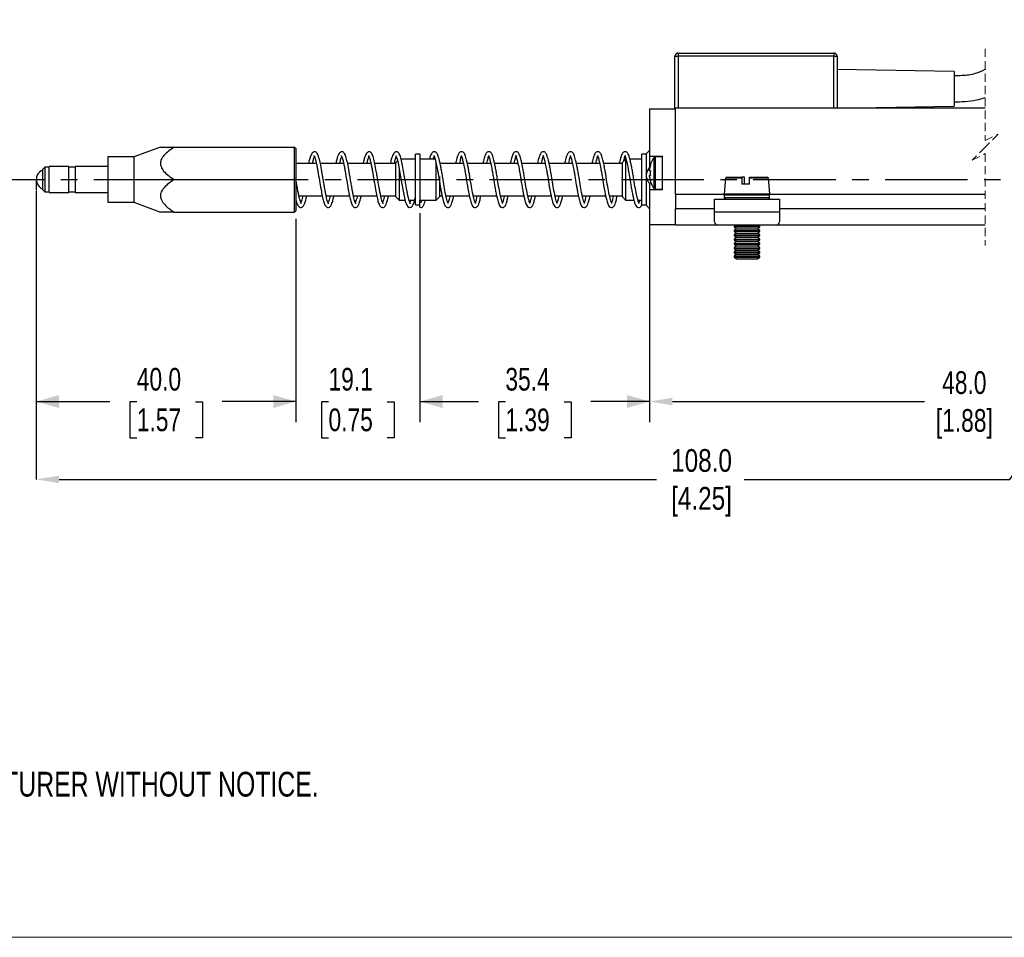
# Model space of a CAD drawing. Header units: millimetres. Extents: x 0 to 432, y 0 to 279.
# Tile 2 of 7: x 105 to 256, y 0 to 141. Entities that reach past the tile are written whole.
import ezdxf

# ---------------------------------------------------------------- set-up
doc = ezdxf.new("R2010")
doc.units = ezdxf.units.MM
doc.linetypes.add('CENTERX2', pattern=[20.32, 12.7, -2.54, 2.54, -2.54])
doc.linetypes.add('HIDDEN', pattern=[1.905, 1.27, -0.635])
doc.layers.add('CENTER', color=40, linetype='CENTERX2')
doc.layers.add('DIMENSIONS', color=140, linetype='Continuous', lineweight=25)
doc.layers.add('TEXT', color=140, linetype='Continuous', lineweight=25)
doc.styles.add('SLDTEXTSTYLE0', font='TXT', dxfattribs={"width": 0.75})
doc.dimstyles.new('SLDDIMSTYLE0', dxfattribs={"dimtxt": 3.5, "dimasz": 3.5, "dimexe": 0, "dimexo": 0.0625, "dimgap": 0.875, "dimtad": 0, "dimtih": 1, "dimtoh": 1, "dimdec": 1, "dimrnd": 1e-09, "dimzin": 4, "dimdsep": 46, "dimtxsty": 'SLDTEXTSTYLE0', "dimsah": 1, "dimcen": 0.09, "dimadec": 0, "dimazin": 1, "dimtfac": 1, "dimtdec": 1, "dimtofl": 0, "dimtmove": 0, "dimatfit": 3, "dimfxl": 0, "dimfrac": 2, "dimtolj": 1, "dimtzin": 12, "dimarcsym": 0})
doc.dimstyles.new('SLDDIMSTYLE1', dxfattribs={"dimtxt": 3.5, "dimasz": 3.5, "dimexe": 0, "dimexo": 0.0625, "dimgap": 0.875, "dimtad": 0, "dimtih": 1, "dimtoh": 1, "dimdec": 1, "dimrnd": 1e-09, "dimzin": 12, "dimdsep": 46, "dimtxsty": 'SLDTEXTSTYLE0', "dimsah": 1, "dimcen": 0.09, "dimadec": 0, "dimazin": 3, "dimtfac": 1, "dimtdec": 1, "dimtofl": 0, "dimtmove": 0, "dimatfit": 3, "dimfxl": 0, "dimfrac": 2, "dimtolj": 1, "dimtzin": 12, "dimarcsym": 0})
doc.dimstyles.new('SLDDIMSTYLE2', dxfattribs={"dimtxt": 3.5, "dimasz": 3.5, "dimexe": 0, "dimexo": 0.0625, "dimgap": 0.875, "dimtad": 0, "dimtih": 1, "dimtoh": 1, "dimdec": 1, "dimrnd": 1e-09, "dimzin": 12, "dimdsep": 46, "dimtxsty": 'SLDTEXTSTYLE0', "dimsah": 1, "dimcen": 0.09, "dimadec": 0, "dimazin": 3, "dimtfac": 1, "dimtdec": 1, "dimtmove": 0, "dimatfit": 0, "dimfxl": 0, "dimfrac": 2, "dimtolj": 1, "dimtzin": 12, "dimarcsym": 0})

# ---------------------------------------------------------------- blocks, each defined once
blk = doc.blocks.new('SW_NOTE_0_2')
at = {"layer": 'TEXT', "color": 0, "char_height": 3.81, "attachment_point": 1, "style": 'SLDTEXTSTYLE0'}
for s, insert in [('NOTES:', (0, 4.91)), ('1. DIMENSIONS CAN BE CHANGED BY MANUFACTURER WITHOUT NOTICE.', (2.86, -4.94)), ('2. DIMENSIONS DO NOT IMPLY TOLERANCE.', (2.86, -14.79))]:
    blk.add_mtext(s, dxfattribs=dict(at, insert=insert))
blk = doc.blocks.new('SW_BROKEN_VIEW_0')
at = {"color": 0}
for p, q in [((-29.36, 0), (-29.36, -17.17)), ((-27.41, 0), (-27.41, -17.17)), ((0, 0), (0, -17.17)), ((1.97, 0), (1.97, -17.17)), ((3.99, -17.17), (3.99, -7.07)), ((-90.51, -91.8), (-90.51, -93.4))]:
    blk.add_line(p, q, dxfattribs=at)
blk = doc.blocks.new('_D')
at = {"layer": 'DIMENSIONS'}
for p, q in [((107.25, 113.89), (107.25, 79.38)), ((147.25, 110.69), (147.25, 79.38)), ((107.25, 82.56), (118.59, 82.56)), ((122.73, 82.53), (121.66, 82.53)), ((121.66, 82.53), (121.66, 76.98)), ((131.78, 82.53), (132.84, 82.53)), ((132.84, 82.53), (132.84, 76.98)), ((147.25, 82.56), (135.91, 82.56)), ((121.66, 76.98), (122.73, 76.98)), ((132.84, 76.98), (131.78, 76.98))]:
    blk.add_line(p, q, dxfattribs=at)
for points in [[(107.25, 82.56), (110.75, 81.56), (110.75, 83.56)], [(147.25, 82.56), (143.75, 83.56), (143.75, 81.56)]]:
    blk.add_solid(points, dxfattribs=at)
at = {"layer": 'DIMENSIONS', "char_height": 3.5, "attachment_point": 1, "style": 'SLDTEXTSTYLE0'}
for s, insert in [('40.0', (122.73, 87.75)), ('1.57', (122.73, 81.49))]:
    blk.add_mtext(s, dxfattribs=dict(at, insert=insert))
blk = doc.blocks.new('_D_9')
at = {"layer": 'DIMENSIONS'}
for p, q in [((166.35, 111.59), (166.35, 79.38)), ((201.75, 108.59), (201.75, 79.38)), ((166.35, 82.56), (175.39, 82.56)), ((179.52, 82.53), (178.46, 82.53)), ((178.46, 82.53), (178.46, 76.98)), ((188.58, 82.53), (189.64, 82.53)), ((189.64, 82.53), (189.64, 76.98)), ((201.75, 82.56), (192.71, 82.56)), ((178.46, 76.98), (179.52, 76.98)), ((189.64, 76.98), (188.58, 76.98))]:
    blk.add_line(p, q, dxfattribs=at)
for points in [[(166.35, 82.56), (169.85, 81.56), (169.85, 83.56)], [(201.75, 82.56), (198.25, 83.56), (198.25, 81.56)]]:
    blk.add_solid(points, dxfattribs=at)
at = {"layer": 'DIMENSIONS', "char_height": 3.5, "attachment_point": 1, "style": 'SLDTEXTSTYLE0'}
for s, insert in [('35.4', (179.52, 87.75)), ('1.39', (179.52, 81.49))]:
    blk.add_mtext(s, dxfattribs=dict(at, insert=insert))
blk = doc.blocks.new('_D_10')
at = {"layer": 'DIMENSIONS'}
for p, q in [((166.35, 111.59), (166.35, 79.38)), ((147.25, 110.69), (147.25, 79.38)), ((147.25, 82.56), (140.9, 82.56)), ((152.27, 82.53), (151.21, 82.53)), ((151.21, 82.53), (151.21, 76.98)), ((161.33, 82.53), (162.39, 82.53)), ((162.39, 82.53), (162.39, 76.98)), ((166.35, 82.56), (172.7, 82.56)), ((151.21, 76.98), (152.27, 76.98)), ((162.39, 76.98), (161.33, 76.98))]:
    blk.add_line(p, q, dxfattribs=at)
for points in [[(147.25, 82.56), (143.75, 83.56), (143.75, 81.56)], [(166.35, 82.56), (169.85, 81.56), (169.85, 83.56)]]:
    blk.add_solid(points, dxfattribs=at)
at = {"layer": 'DIMENSIONS', "char_height": 3.5, "attachment_point": 1, "style": 'SLDTEXTSTYLE0'}
for s, insert in [('19.1', (152.27, 87.75)), ('0.75', (152.27, 81.49))]:
    blk.add_mtext(s, dxfattribs=dict(at, insert=insert))

msp = doc.modelspace()

# ---------------------------------------------------------------- linework, layer by layer
at = {"color": 7, "linetype": 'HIDDEN', "lineweight": 18}
for p, q in [((253.46, 136.93), (253.46, 122.76)), ((253.46, 122.76), (255.46, 123.76)), ((255.46, 123.76), (253.46, 121.76)), ((253.46, 121.76), (251.46, 119.76)), ((251.46, 119.76), (253.46, 120.76)), ((253.46, 120.76), (253.46, 106.58))]:
    msp.add_line(p, q, dxfattribs=at)
for p, q in [((205.65, 127.76), (205.65, 135.76)), ((205.65, 135.76), (206.15, 135.76)), ((206.15, 136.26), (230.15, 136.26)), ((206.15, 136.26), (206.15, 135.76)), ((206.15, 135.76), (206.15, 127.76)), ((230.15, 135.76), (206.15, 135.76)), ((230.15, 136.26), (230.15, 135.76)), ((230.15, 127.76), (230.15, 135.76)), ((230.15, 135.76), (230.65, 135.76)), ((230.65, 135.76), (230.65, 127.76)), ((248.65, 133.43), (230.65, 133.74)), ((248.65, 133.43), (248.65, 130.76)), ((248.65, 130.76), (248.65, 128.09)), ((201.75, 127.66), (201.75, 120.36)), ((201.75, 127.66), (205.75, 127.66)), ((205.75, 127.76), (205.65, 127.76)), ((253.46, 127.76), (205.75, 127.76)), ((205.75, 114.46), (205.75, 127.76)), ((230.65, 127.78), (248.65, 128.09)), ((126.38, 121.76), (122.25, 120.26)), ((126.38, 121.76), (128.5, 121.76)), ((128.5, 121.76), (147.05, 121.76)), ((147.05, 116.76), (147.05, 121.76)), ((147.25, 121.56), (147.05, 121.76)), ((147.25, 121.56), (147.25, 116.76)), ((122.25, 120.26), (118.25, 120.26)), ((118.25, 120.26), (118.25, 119.79)), ((122.25, 120.26), (122.25, 119.79)), ((165.65, 119.91), (163.45, 119.91)), ((166.35, 120.66), (165.65, 120.66)), ((165.65, 117.5), (165.65, 120.66)), ((166.35, 120.66), (166.35, 113.5)), ((168.7, 119.91), (166.35, 119.91)), ((198.05, 119.91), (197.55, 119.41)), ((198.05, 119.91), (198.05, 118.08)), ((200.55, 119.91), (198.71, 119.91)), ((201.25, 120.66), (200.55, 120.66)), ((200.55, 118.39), (200.55, 120.66)), ((201.75, 121.26), (201.25, 120.76)), ((201.25, 117.63), (201.25, 120.76)), ((201.75, 120.36), (203.75, 120.36)), ((201.75, 120.36), (201.75, 118.68)), ((202.45, 115.35), (202.45, 120.16)), ((203.75, 120.26), (202.64, 120.26)), ((202.64, 115.26), (202.64, 120.26)), ((203.75, 118.46), (203.75, 120.36)), ((108.55, 118.66), (108.25, 118.36)), ((108.25, 115.16), (108.25, 118.36)), ((109.25, 118.66), (108.55, 118.66)), ((108.55, 118.66), (108.55, 114.86)), ((112.25, 118.76), (109.25, 118.76)), ((109.25, 116.19), (109.25, 118.76)), ((112.25, 116.19), (112.25, 118.76)), ((113.25, 118.66), (112.25, 118.66)), ((118.25, 118.76), (113.25, 118.76)), ((113.25, 118.76), (113.25, 118.49)), ((113.25, 118.49), (113.25, 114.76)), ((118.25, 119.79), (118.25, 113.26)), ((122.25, 119.79), (122.25, 113.26)), ((150.41, 119.26), (147.25, 119.26)), ((154.61, 119.26), (151.01, 119.26)), ((158.81, 119.26), (155.21, 119.26)), ((162.65, 119.26), (159.41, 119.26)), ((162.91, 119.67), (162.65, 119.41)), ((162.65, 117.26), (162.65, 119.41)), ((163.15, 118.55), (163.15, 117.36)), ((168.85, 117.36), (168.85, 119.29)), ((173.05, 119.26), (169.46, 119.26)), ((177.25, 119.26), (173.66, 119.26)), ((181.45, 119.26), (177.86, 119.26)), ((185.65, 119.26), (182.06, 119.26)), ((189.85, 119.26), (186.26, 119.26)), ((194.05, 119.26), (190.46, 119.26)), ((197.55, 119.26), (194.66, 119.26)), ((197.55, 117.87), (197.55, 119.41)), ((200.55, 112.86), (200.55, 118.39)), ((203.75, 117.06), (203.75, 118.46)), ((162.65, 114.11), (162.65, 117.26)), ((163.15, 117.36), (163.15, 113.61)), ((165.65, 112.86), (165.65, 117.5)), ((168.85, 113.61), (168.85, 117.36)), ((169.35, 117.26), (169.35, 114.11)), ((197.55, 114.11), (197.55, 117.87)), ((198.05, 118.08), (198.05, 113.61)), ((201.25, 117.1), (201.25, 117.63)), ((201.25, 112.76), (201.25, 117.1)), ((201.7, 118.12), (201.7, 118.3)), ((201.7, 117.39), (201.85, 117.39)), ((201.7, 117.21), (201.7, 117.38)), ((201.86, 117.38), (201.7, 117.38)), ((203.75, 115.16), (203.75, 117.06)), ((213.46, 116.98), (213.25, 114.56)), ((215.94, 116.98), (213.46, 116.98)), ((213.66, 117.16), (215.96, 117.16)), ((216.35, 117.16), (215.96, 117.16)), ((220.04, 116.98), (217.14, 116.98)), ((217.15, 117.16), (219.84, 117.16)), ((220.25, 114.56), (220.04, 116.98)), ((109.25, 114.76), (109.25, 116.19)), ((112.25, 114.76), (112.25, 116.19)), ((128.5, 116.76), (147.05, 116.76)), ((147.25, 116.76), (147.05, 116.76)), ((147.05, 111.76), (147.05, 116.76)), ((147.25, 116.76), (147.25, 111.96)), ((201.75, 116.15), (201.75, 115.16)), ((217.13, 116.06), (215.94, 116.06)), ((108.25, 115.16), (108.55, 114.86)), ((108.55, 114.86), (109.25, 114.86)), ((109.25, 114.76), (112.25, 114.76)), ((112.25, 114.86), (113.25, 114.86)), ((113.25, 114.76), (118.25, 114.76)), ((147.71, 114.26), (151.3, 114.26)), ((151.91, 114.26), (155.5, 114.26)), ((156.11, 114.26), (159.7, 114.26)), ((160.31, 114.26), (162.65, 114.26)), ((162.65, 114.11), (163.15, 113.61)), ((168.85, 113.61), (169.35, 114.11)), ((169.35, 114.26), (169.77, 114.26)), ((170.37, 114.26), (173.97, 114.26)), ((174.57, 114.26), (178.17, 114.26)), ((178.77, 114.26), (182.37, 114.26)), ((182.97, 114.26), (186.57, 114.26)), ((187.17, 114.26), (190.77, 114.26)), ((191.37, 114.26), (194.97, 114.26)), ((195.57, 114.26), (197.55, 114.26)), ((197.55, 114.11), (198.05, 113.61)), ((201.75, 115.16), (201.75, 109.86)), ((203.75, 115.16), (201.75, 115.16)), ((202.64, 115.26), (203.75, 115.26)), ((205.75, 114.46), (205.75, 112.26)), ((213.32, 114.46), (205.75, 114.46)), ((213.25, 114.56), (220.25, 114.56)), ((213.29, 113.96), (213.29, 114.36)), ((220.22, 114.36), (213.29, 114.36)), ((220.22, 113.96), (213.29, 113.96)), ((253.46, 114.46), (220.2, 114.46)), ((220.22, 113.96), (220.22, 114.36)), ((118.25, 113.26), (122.25, 113.26)), ((122.25, 113.26), (126.38, 111.76)), ((163.15, 113.61), (164.06, 113.61)), ((164.67, 113.61), (165.65, 113.61)), ((165.65, 112.86), (166.35, 112.86)), ((166.36, 113.52), (166.34, 113.59)), ((166.35, 113.61), (168.85, 113.61)), ((166.35, 112.52), (166.35, 113.53)), ((198.05, 113.61), (199.32, 113.61)), ((199.94, 113.61), (200.55, 113.61)), ((200.55, 112.86), (201.25, 112.86)), ((201.25, 112.76), (201.75, 112.26)), ((211.75, 111.76), (211.75, 113.76)), ((211.75, 113.76), (221.75, 113.76)), ((221.75, 113.76), (221.75, 111.76)), ((128.5, 111.76), (126.37, 111.76)), ((128.5, 111.76), (147.05, 111.76)), ((147.05, 111.76), (147.25, 111.96)), ((205.75, 109.76), (205.75, 112.26)), ((211.75, 112.26), (205.75, 112.26)), ((221.75, 111.76), (211.75, 111.76)), ((211.75, 110.26), (211.75, 111.76)), ((253.46, 112.26), (221.75, 112.26)), ((221.75, 111.76), (221.75, 110.26)), ((201.75, 109.86), (205.75, 109.86)), ((212.25, 109.76), (205.75, 109.76)), ((221.25, 109.76), (212.25, 109.76)), ((215.01, 109.76), (214.75, 109.58)), ((214.75, 109.58), (214.75, 109.46)), ((214.75, 109.58), (218.75, 109.58)), ((214.75, 109.46), (215.14, 109.19)), ((214.75, 109.46), (218.75, 109.46)), ((218.36, 109.19), (218.75, 109.46)), ((218.75, 109.58), (218.49, 109.76)), ((218.75, 109.46), (218.75, 109.58)), ((218.75, 109.58), (218.75, 109.58)), ((218.75, 109.46), (218.75, 109.46)), ((253.46, 109.76), (221.25, 109.76)), ((215.14, 109.19), (214.75, 108.92)), ((214.75, 108.92), (214.75, 108.8)), ((214.75, 108.92), (218.75, 108.92)), ((214.75, 108.8), (215.14, 108.53)), ((214.75, 108.8), (218.75, 108.8)), ((215.14, 108.53), (214.75, 108.25)), ((214.75, 108.25), (214.75, 108.14)), ((214.75, 108.25), (218.75, 108.25)), ((214.75, 108.14), (215.14, 107.87)), ((214.75, 108.14), (218.75, 108.14)), ((215.14, 107.87), (214.75, 107.59)), ((215.14, 109.19), (218.36, 109.19)), ((215.14, 108.53), (218.36, 108.53)), ((215.14, 107.87), (218.36, 107.87)), ((218.75, 108.92), (218.36, 109.19)), ((218.36, 109.19), (218.36, 109.19)), ((218.36, 108.53), (218.75, 108.8)), ((218.75, 108.25), (218.36, 108.53)), ((218.36, 108.53), (218.36, 108.53)), ((218.36, 107.87), (218.75, 108.14)), ((218.75, 107.59), (218.36, 107.87)), ((218.36, 107.87), (218.36, 107.87)), ((218.75, 108.8), (218.75, 108.92)), ((218.75, 108.92), (218.75, 108.92)), ((218.75, 108.8), (218.75, 108.8)), ((218.75, 108.14), (218.75, 108.25)), ((218.75, 108.25), (218.75, 108.25)), ((218.75, 108.14), (218.75, 108.14)), ((214.75, 107.59), (214.75, 107.48)), ((214.75, 107.59), (218.75, 107.59)), ((214.75, 107.48), (215.14, 107.2)), ((214.75, 107.48), (218.75, 107.48)), ((215.14, 107.2), (214.75, 106.93)), ((214.75, 106.93), (214.75, 106.82)), ((214.75, 106.93), (218.75, 106.93)), ((214.75, 106.82), (215.14, 106.54)), ((214.75, 106.82), (218.75, 106.82)), ((215.14, 106.54), (214.75, 106.27)), ((214.75, 106.27), (214.75, 106.15)), ((214.75, 106.27), (218.75, 106.27)), ((215.14, 107.2), (218.36, 107.2)), ((215.14, 106.54), (218.36, 106.54)), ((218.36, 107.2), (218.75, 107.48)), ((218.75, 106.93), (218.36, 107.2)), ((218.36, 107.2), (218.36, 107.2)), ((218.36, 106.54), (218.75, 106.82)), ((218.75, 106.27), (218.36, 106.54)), ((218.36, 106.54), (218.36, 106.54)), ((218.75, 107.48), (218.75, 107.59)), ((218.75, 107.59), (218.75, 107.59)), ((218.75, 107.48), (218.75, 107.48)), ((218.75, 106.82), (218.75, 106.93)), ((218.75, 106.93), (218.75, 106.93)), ((218.75, 106.82), (218.75, 106.82)), ((218.75, 106.15), (218.75, 106.27)), ((218.75, 106.27), (218.75, 106.27)), ((214.75, 106.15), (215.14, 105.88)), ((214.75, 106.15), (218.75, 106.15)), ((215.14, 105.88), (214.75, 105.61)), ((214.75, 105.61), (214.75, 105.49)), ((214.75, 105.61), (218.75, 105.61)), ((214.75, 105.49), (215.14, 105.22)), ((214.75, 105.49), (218.75, 105.49)), ((215.14, 105.22), (214.75, 104.95)), ((214.75, 104.95), (214.75, 104.83)), ((214.75, 104.95), (218.75, 104.95)), ((214.75, 104.83), (215.14, 104.56)), ((214.75, 104.83), (218.75, 104.83)), ((215.14, 105.88), (218.36, 105.88)), ((215.14, 105.22), (218.36, 105.22)), ((218.36, 105.88), (218.75, 106.15)), ((218.75, 105.61), (218.36, 105.88)), ((218.36, 105.88), (218.36, 105.88)), ((218.36, 105.22), (218.75, 105.49)), ((218.75, 104.95), (218.36, 105.22)), ((218.36, 105.22), (218.36, 105.22)), ((218.36, 104.56), (218.75, 104.83)), ((218.75, 106.15), (218.75, 106.15)), ((218.75, 105.49), (218.75, 105.61)), ((218.75, 105.61), (218.75, 105.61)), ((218.75, 105.49), (218.75, 105.49)), ((218.75, 104.83), (218.75, 104.95)), ((218.75, 104.95), (218.75, 104.95)), ((218.75, 104.83), (218.75, 104.83)), ((215.14, 104.56), (218.36, 104.56)), ((218.36, 104.56), (218.36, 104.56))]:
    msp.add_line(p, q)
at = {"color": 7, "linetype": 'Continuous', "lineweight": 18}
msp.add_line((0, 0), (431.8, 0), dxfattribs=at)
at = {"flags": 128}
for points in [[(162.63, 120.46), (162.63, 120.46), (162.68, 120.37), (162.77, 120.15), (162.88, 119.79), (163, 119.31), (163.11, 118.72), (163.23, 118.07), (163.48, 116.63), (163.72, 115.24), (163.92, 114.19), (164.1, 113.44), (164.32, 112.84), (164.48, 112.61), (164.72, 112.47), (165.03, 112.53), (165.23, 112.74), (165.33, 112.94), (165.46, 113.28), (165.64, 113.94), (165.65, 113.98), (165.65, 113.98)], [(215.94, 116.98), (215.94, 116.57), (215.94, 116.06)], [(216.37, 116.06), (216.36, 116.57), (216.36, 116.98)], [(217.13, 116.06), (217.14, 116.57), (217.14, 116.98)], [(201.85, 116.56), (201.84, 116.55), (201.84, 116.55), (201.84, 116.55), (201.84, 116.55), (201.84, 116.55), (201.84, 116.55), (201.84, 116.56), (201.85, 116.56)]]:
    msp.add_lwpolyline(points, dxfattribs=at)
for centre, radius, start, end in [((206.15, 135.76), 0.5, 90, 179.9999), ((230.15, 135.76), 0.5, 0.0002, 90.0001), ((205.65, 117.76), 4, 143.0539, 162.4361), ((202.64, 120.02), 0.24, 89.9998, 143.054), ((205.65, 117.76), 3.98, 162.475, 172.1636), ((205.65, 117.76), 3.98, 162.4749, 172.1636), ((201.87, 119), 0.0475, 223.0454, 246.1655), ((108.84, 116.76), 1.59, 111.8438, 197.2557), ((201.96, 122.85), 4.73, 266.9041, 268.6936), ((201.96, 112.67), 4.73, 91.3054, 93.0965), ((201.96, 122.11), 4.73, 266.9037, 268.694), ((205.65, 117.76), 3.98, 187.8364, 197.5251), ((206.25, 117.77), 4.41, 175.1892, 180.1362), ((206.25, 117.75), 4.41, 175.1903, 184.8097), ((213.66, 116.96), 0.2, 90.0002, 174.9996), ((219.84, 116.96), 0.2, 4.9999, 90), ((108.84, 116.76), 1.59, 197.2557, 248.1566), ((205.65, 117.76), 4, 197.5639, 216.9461), ((202.64, 115.5), 0.24, 216.946, 270.0002), ((220.02, 114.36), 0.2, 360, 89.9998), ((220.02, 113.96), 0.2, 269.9998, 0.0002), ((212.25, 110.26), 0.5, 180, 270), ((221.25, 110.26), 0.5, 269.9999, 360)]:
    msp.add_arc(centre, radius, start, end)
for points, knots in [([(253.46, 133.76), (253.43, 133.75), (252.94, 133.47), (252.11, 133.12), (250.92, 132.84), (249.83, 132.76), (249.06, 132.76), (248.65, 132.76)], [0, 0, 0, 0, 0.017558, 0.341185, 0.537909, 0.751441, 1, 1, 1, 1]), ([(248.65, 128.76), (249.22, 128.76), (250.37, 128.76), (252, 128.95), (253.01, 129.28), (253.46, 129.42)], [0, 0, 0, 0, 0.34805, 0.711207, 1, 1, 1, 1]), ([(128.5, 121.76), (128.21, 121.57), (127.64, 121.2), (126.95, 120.57), (126.49, 119.94), (126.33, 119.32), (126.45, 118.67), (126.9, 117.99), (127.61, 117.34), (128.2, 116.95), (128.5, 116.76)], [0, 0, 0, 0, 0.15203, 0.300229, 0.407834, 0.491841, 0.575796, 0.690234, 0.842979, 1, 1, 1, 1]), ([(152.28, 113.05), (152.28, 113.06), (152.25, 113.12), (152.17, 113.27), (152.07, 113.57), (151.96, 114), (151.85, 114.54), (151.73, 115.18), (151.61, 115.88), (151.48, 116.61), (151.35, 117.33), (151.21, 118.2), (151.05, 119.13), (150.83, 120.05), (150.63, 120.66), (150.39, 120.97), (150.22, 121.05), (150.09, 121.06), (149.97, 121.04), (149.83, 120.95), (149.68, 120.77), (149.52, 120.45), (149.36, 119.97), (149.26, 119.55), (149.21, 119.29), (149.2, 119.26)], [0, 0, 0, 0, 0.002329, 0.018766, 0.04818, 0.090885, 0.144846, 0.205942, 0.273902, 0.345161, 0.41583, 0.482068, 0.594629, 0.683839, 0.750006, 0.774232, 0.792657, 0.801357, 0.811872, 0.82596, 0.846693, 0.878417, 0.925316, 0.989629, 1, 1, 1, 1]), ([(149.81, 119.26), (149.83, 119.34), (149.89, 119.63), (149.97, 119.99), (150.08, 120.24), (150.1, 120.3)], [0, 0, 0, 0, 0.236075, 0.826977, 1, 1, 1, 1]), ([(150.03, 120.46), (150.03, 120.46), (149.99, 120.47), (150.15, 120.29), (150.16, 120.13), (150.3, 119.75), (150.4, 119.28), (150.52, 118.7), (150.67, 117.81), (150.87, 116.65), (151.1, 115.35), (151.29, 114.28), (151.47, 113.48), (151.65, 112.94), (151.87, 112.6), (152.12, 112.43), (152.44, 112.49), (152.62, 112.71), (152.76, 112.98), (152.9, 113.38), (153.02, 113.82), (153.09, 114.15), (153.11, 114.26)], [0, 0, 0, 0, 0.000469, 0.010424, 0.033362, 0.068094, 0.11479, 0.171797, 0.234002, 0.372156, 0.505789, 0.606598, 0.678805, 0.739269, 0.765919, 0.791872, 0.82137, 0.848592, 0.870134, 0.904462, 0.969505, 1, 1, 1, 1]), ([(156.48, 113.05), (156.48, 113.06), (156.45, 113.12), (156.37, 113.27), (156.27, 113.57), (156.16, 114), (156.05, 114.54), (155.93, 115.18), (155.81, 115.88), (155.68, 116.61), (155.55, 117.33), (155.41, 118.2), (155.25, 119.13), (155.03, 120.05), (154.83, 120.66), (154.59, 120.97), (154.42, 121.05), (154.29, 121.06), (154.17, 121.04), (154.03, 120.95), (153.88, 120.77), (153.72, 120.45), (153.56, 119.97), (153.46, 119.55), (153.41, 119.29), (153.4, 119.26)], [0, 0, 0, 0, 0.002329, 0.018766, 0.04818, 0.090885, 0.144846, 0.205942, 0.273902, 0.345161, 0.41583, 0.482068, 0.594629, 0.683839, 0.750006, 0.774232, 0.792657, 0.801357, 0.811872, 0.82596, 0.846693, 0.878417, 0.925316, 0.989629, 1, 1, 1, 1]), ([(154.01, 119.26), (154.03, 119.34), (154.09, 119.63), (154.17, 119.99), (154.28, 120.24), (154.3, 120.3)], [0, 0, 0, 0, 0.236075, 0.826977, 1, 1, 1, 1]), ([(154.23, 120.46), (154.23, 120.46), (154.19, 120.47), (154.35, 120.29), (154.36, 120.13), (154.5, 119.75), (154.6, 119.28), (154.72, 118.7), (154.87, 117.81), (155.07, 116.65), (155.3, 115.35), (155.49, 114.28), (155.67, 113.48), (155.85, 112.94), (156.07, 112.6), (156.32, 112.43), (156.64, 112.49), (156.82, 112.71), (156.96, 112.98), (157.1, 113.38), (157.22, 113.82), (157.29, 114.15), (157.31, 114.26)], [0, 0, 0, 0, 0.000469, 0.010424, 0.033362, 0.068094, 0.11479, 0.171797, 0.234002, 0.372156, 0.505789, 0.606598, 0.678805, 0.739269, 0.765919, 0.791872, 0.82137, 0.848592, 0.870134, 0.904462, 0.969505, 1, 1, 1, 1]), ([(160.68, 113.05), (160.68, 113.06), (160.65, 113.12), (160.57, 113.27), (160.47, 113.57), (160.36, 114), (160.25, 114.54), (160.13, 115.18), (160.01, 115.88), (159.88, 116.61), (159.75, 117.33), (159.61, 118.2), (159.45, 119.13), (159.23, 120.05), (159.03, 120.66), (158.79, 120.97), (158.62, 121.05), (158.49, 121.06), (158.37, 121.04), (158.23, 120.95), (158.08, 120.77), (157.92, 120.45), (157.76, 119.97), (157.66, 119.55), (157.61, 119.29), (157.6, 119.26)], [0, 0, 0, 0, 0.002329, 0.018766, 0.04818, 0.090885, 0.144846, 0.205942, 0.273902, 0.345161, 0.41583, 0.482068, 0.594629, 0.683839, 0.750006, 0.774232, 0.792657, 0.801357, 0.811872, 0.82596, 0.846693, 0.878417, 0.925316, 0.989629, 1, 1, 1, 1]), ([(158.21, 119.26), (158.23, 119.34), (158.29, 119.63), (158.37, 119.99), (158.48, 120.24), (158.5, 120.3)], [0, 0, 0, 0, 0.236075, 0.826977, 1, 1, 1, 1]), ([(158.43, 120.46), (158.43, 120.46), (158.39, 120.47), (158.55, 120.29), (158.56, 120.13), (158.7, 119.75), (158.8, 119.28), (158.92, 118.7), (159.07, 117.81), (159.27, 116.65), (159.5, 115.35), (159.69, 114.28), (159.87, 113.48), (160.05, 112.94), (160.27, 112.6), (160.52, 112.43), (160.84, 112.49), (161.02, 112.71), (161.16, 112.98), (161.3, 113.38), (161.42, 113.82), (161.49, 114.15), (161.51, 114.26)], [0, 0, 0, 0, 0.000469, 0.010424, 0.033362, 0.068094, 0.11479, 0.171797, 0.234002, 0.372156, 0.505789, 0.606598, 0.678805, 0.739269, 0.765919, 0.791872, 0.82137, 0.848592, 0.870134, 0.904462, 0.969505, 1, 1, 1, 1]), ([(164.88, 113.05), (164.88, 113.06), (164.85, 113.12), (164.77, 113.27), (164.67, 113.57), (164.56, 114), (164.45, 114.54), (164.33, 115.18), (164.21, 115.88), (164.08, 116.61), (163.95, 117.33), (163.81, 118.2), (163.65, 119.13), (163.43, 120.05), (163.23, 120.66), (162.99, 120.97), (162.82, 121.05), (162.69, 121.06), (162.57, 121.04), (162.43, 120.95), (162.28, 120.77), (162.12, 120.45), (161.96, 119.97), (161.86, 119.55), (161.81, 119.29), (161.8, 119.26)], [0, 0, 0, 0, 0.002329, 0.018766, 0.04818, 0.090885, 0.144846, 0.205942, 0.273902, 0.345161, 0.41583, 0.482068, 0.594629, 0.683839, 0.750006, 0.774232, 0.792657, 0.801357, 0.811872, 0.82596, 0.846693, 0.878417, 0.925316, 0.989629, 1, 1, 1, 1]), ([(162.41, 119.26), (162.43, 119.34), (162.49, 119.63), (162.57, 119.99), (162.68, 120.24), (162.7, 120.3)], [0, 0, 0, 0, 0.236075, 0.826978, 1, 1, 1, 1]), ([(170.72, 113.06), (170.72, 113.07), (170.72, 113.12), (170.62, 113.25), (170.56, 113.54), (170.44, 113.94), (170.28, 114.68), (170.07, 115.74), (169.9, 116.87), (169.75, 117.8), (169.62, 118.5), (169.49, 119.14), (169.36, 119.7), (169.25, 120.16), (169.11, 120.58), (168.93, 120.94), (168.63, 121.07), (168.41, 121.05), (168.23, 120.93), (168.07, 120.7), (167.96, 120.39), (167.87, 120.11), (167.84, 119.95), (167.82, 119.91)], [0, 0, 0, 0, 0.00163, 0.017251, 0.045736, 0.089148, 0.144032, 0.275402, 0.415714, 0.489004, 0.561614, 0.629605, 0.688856, 0.735228, 0.771698, 0.824721, 0.847197, 0.868851, 0.8878, 0.910255, 0.95219, 0.986155, 1, 1, 1, 1]), ([(168.44, 119.91), (168.44, 119.94), (168.48, 120.07), (168.47, 120.23), (168.66, 120.42), (168.61, 120.44), (168.6, 120.44)], [0, 0, 0, 0, 0.158932, 0.723265, 0.97026, 1, 1, 1, 1]), ([(168.5, 120.46), (168.51, 120.45), (168.57, 120.32), (168.69, 119.98), (168.84, 119.32), (169, 118.57), (169.15, 117.78), (169.27, 117.09), (169.37, 116.38), (169.49, 115.67), (169.62, 114.98), (169.74, 114.35), (169.87, 113.81), (169.98, 113.39), (170.08, 113.05), (170.21, 112.75), (170.43, 112.48), (170.77, 112.43), (171, 112.59), (171.17, 112.83), (171.32, 113.24), (171.44, 113.74), (171.53, 114.11), (171.56, 114.26)], [0, 0, 0, 0, 0.0047545, 0.0409525, 0.1000723, 0.1972248, 0.2603318, 0.3274778, 0.394482, 0.4626921, 0.5306734, 0.5939422, 0.6462789, 0.6870948, 0.7177966, 0.746036, 0.7793548, 0.8105846, 0.8332106, 0.8553206, 0.8930172, 0.9566856, 1, 1, 1, 1]), ([(174.92, 113.06), (174.92, 113.07), (174.92, 113.12), (174.82, 113.25), (174.76, 113.54), (174.64, 113.94), (174.48, 114.68), (174.27, 115.74), (174.1, 116.87), (173.95, 117.8), (173.82, 118.5), (173.69, 119.14), (173.56, 119.7), (173.45, 120.16), (173.31, 120.58), (173.13, 120.94), (172.83, 121.07), (172.61, 121.05), (172.43, 120.93), (172.27, 120.7), (172.16, 120.39), (172.04, 120), (171.95, 119.63), (171.89, 119.37), (171.87, 119.26)], [0, 0, 0, 0, 0.001527, 0.0161615, 0.0428479, 0.0835196, 0.1349386, 0.2580144, 0.389467, 0.4581303, 0.5261554, 0.5898541, 0.6453637, 0.6888087, 0.7229758, 0.772651, 0.793708, 0.8139949, 0.8317473, 0.852785, 0.8920724, 0.9238928, 0.9678174, 1, 1, 1, 1]), ([(172.47, 119.26), (172.48, 119.28), (172.51, 119.43), (172.56, 119.67), (172.68, 120.01), (172.67, 120.23), (172.86, 120.42), (172.81, 120.44), (172.8, 120.44)], [0, 0, 0, 0, 0.0436, 0.374809, 0.610539, 0.871856, 0.986229, 1, 1, 1, 1]), ([(172.7, 120.46), (172.71, 120.45), (172.77, 120.32), (172.89, 119.98), (173.04, 119.32), (173.2, 118.57), (173.35, 117.78), (173.47, 117.09), (173.57, 116.38), (173.69, 115.67), (173.82, 114.98), (173.94, 114.35), (174.07, 113.81), (174.18, 113.39), (174.28, 113.05), (174.41, 112.75), (174.63, 112.48), (174.97, 112.43), (175.2, 112.59), (175.37, 112.83), (175.52, 113.24), (175.64, 113.74), (175.73, 114.11), (175.76, 114.26)], [0, 0, 0, 0, 0.0047545, 0.0409525, 0.1000723, 0.1972248, 0.2603318, 0.3274777, 0.394482, 0.462692, 0.5306733, 0.5939422, 0.6462789, 0.6870946, 0.7177966, 0.7460359, 0.7793547, 0.8105846, 0.8332105, 0.8553208, 0.8930172, 0.9566856, 1, 1, 1, 1]), ([(179.12, 113.06), (179.12, 113.07), (179.12, 113.12), (179.02, 113.25), (178.96, 113.54), (178.84, 113.94), (178.68, 114.68), (178.47, 115.74), (178.3, 116.87), (178.15, 117.8), (178.02, 118.5), (177.89, 119.14), (177.76, 119.7), (177.65, 120.16), (177.51, 120.58), (177.33, 120.94), (177.03, 121.07), (176.81, 121.05), (176.63, 120.93), (176.47, 120.7), (176.36, 120.39), (176.24, 120), (176.15, 119.63), (176.09, 119.37), (176.07, 119.26)], [0, 0, 0, 0, 0.001527, 0.016162, 0.042848, 0.08352, 0.134939, 0.258014, 0.389467, 0.45813, 0.526155, 0.589854, 0.645364, 0.688809, 0.722976, 0.772651, 0.793708, 0.813995, 0.831747, 0.852785, 0.892072, 0.923893, 0.967817, 1, 1, 1, 1]), ([(176.67, 119.26), (176.68, 119.28), (176.71, 119.43), (176.76, 119.67), (176.88, 120.01), (176.87, 120.23), (177.06, 120.42), (177.01, 120.44), (177, 120.44)], [0, 0, 0, 0, 0.0436, 0.374809, 0.610539, 0.871856, 0.986229, 1, 1, 1, 1]), ([(176.9, 120.46), (176.91, 120.45), (176.97, 120.32), (177.09, 119.98), (177.24, 119.32), (177.4, 118.57), (177.55, 117.78), (177.67, 117.09), (177.77, 116.38), (177.89, 115.67), (178.02, 114.98), (178.14, 114.35), (178.27, 113.81), (178.38, 113.39), (178.48, 113.05), (178.61, 112.75), (178.83, 112.48), (179.17, 112.43), (179.4, 112.59), (179.57, 112.83), (179.72, 113.24), (179.84, 113.74), (179.93, 114.11), (179.96, 114.26)], [0, 0, 0, 0, 0.004755, 0.040953, 0.100072, 0.197225, 0.260332, 0.327478, 0.394482, 0.462692, 0.530673, 0.593942, 0.646279, 0.687095, 0.717797, 0.746036, 0.779355, 0.810585, 0.833211, 0.855321, 0.893017, 0.956686, 1, 1, 1, 1]), ([(183.32, 113.06), (183.32, 113.07), (183.32, 113.12), (183.22, 113.25), (183.16, 113.54), (183.04, 113.94), (182.88, 114.68), (182.67, 115.74), (182.5, 116.87), (182.35, 117.8), (182.22, 118.5), (182.09, 119.14), (181.96, 119.7), (181.85, 120.16), (181.71, 120.58), (181.53, 120.94), (181.23, 121.07), (181.01, 121.05), (180.83, 120.93), (180.67, 120.7), (180.56, 120.39), (180.44, 120), (180.35, 119.63), (180.29, 119.37), (180.27, 119.26)], [0, 0, 0, 0, 0.001527, 0.016162, 0.042848, 0.08352, 0.134939, 0.258014, 0.389467, 0.45813, 0.526155, 0.589854, 0.645364, 0.688809, 0.722976, 0.772651, 0.793708, 0.813995, 0.831747, 0.852785, 0.892072, 0.923893, 0.967817, 1, 1, 1, 1]), ([(180.87, 119.26), (180.88, 119.28), (180.91, 119.43), (180.96, 119.67), (181.08, 120.01), (181.07, 120.23), (181.26, 120.42), (181.21, 120.44), (181.2, 120.44)], [0, 0, 0, 0, 0.0436, 0.374809, 0.610538, 0.871856, 0.986229, 1, 1, 1, 1]), ([(181.1, 120.46), (181.11, 120.45), (181.17, 120.32), (181.29, 119.98), (181.44, 119.32), (181.6, 118.57), (181.75, 117.78), (181.87, 117.09), (181.97, 116.38), (182.09, 115.67), (182.22, 114.98), (182.34, 114.35), (182.47, 113.81), (182.58, 113.39), (182.68, 113.05), (182.81, 112.75), (183.03, 112.48), (183.37, 112.43), (183.6, 112.59), (183.77, 112.83), (183.92, 113.24), (184.04, 113.74), (184.13, 114.11), (184.16, 114.26)], [0, 0, 0, 0, 0.004755, 0.040953, 0.100072, 0.197225, 0.260332, 0.327478, 0.394482, 0.462692, 0.530673, 0.593942, 0.646279, 0.687095, 0.717797, 0.746036, 0.779355, 0.810585, 0.833211, 0.855321, 0.893017, 0.956686, 1, 1, 1, 1]), ([(187.52, 113.06), (187.52, 113.07), (187.52, 113.12), (187.42, 113.25), (187.36, 113.54), (187.24, 113.94), (187.08, 114.68), (186.87, 115.74), (186.7, 116.87), (186.55, 117.8), (186.42, 118.5), (186.29, 119.14), (186.16, 119.7), (186.05, 120.16), (185.91, 120.58), (185.73, 120.94), (185.43, 121.07), (185.21, 121.05), (185.03, 120.93), (184.87, 120.7), (184.76, 120.39), (184.64, 120), (184.55, 119.63), (184.49, 119.37), (184.47, 119.26)], [0, 0, 0, 0, 0.001527, 0.016162, 0.042848, 0.08352, 0.134939, 0.258014, 0.389467, 0.45813, 0.526155, 0.589854, 0.645364, 0.688809, 0.722976, 0.772651, 0.793708, 0.813995, 0.831747, 0.852785, 0.892072, 0.923893, 0.967817, 1, 1, 1, 1]), ([(185.07, 119.26), (185.08, 119.28), (185.11, 119.43), (185.16, 119.67), (185.28, 120.01), (185.27, 120.23), (185.46, 120.42), (185.41, 120.44), (185.4, 120.44)], [0, 0, 0, 0, 0.0436, 0.374808, 0.610538, 0.871855, 0.986227, 1, 1, 1, 1]), ([(185.3, 120.46), (185.31, 120.45), (185.37, 120.32), (185.49, 119.98), (185.64, 119.32), (185.8, 118.57), (185.95, 117.78), (186.07, 117.09), (186.17, 116.38), (186.29, 115.67), (186.42, 114.98), (186.54, 114.35), (186.67, 113.81), (186.78, 113.39), (186.88, 113.05), (187.01, 112.75), (187.23, 112.48), (187.57, 112.43), (187.8, 112.59), (187.97, 112.83), (188.12, 113.24), (188.24, 113.74), (188.33, 114.11), (188.36, 114.26)], [0, 0, 0, 0, 0.004755, 0.040953, 0.100072, 0.197225, 0.260332, 0.327478, 0.394482, 0.462692, 0.530673, 0.593942, 0.646279, 0.687095, 0.717797, 0.746036, 0.779355, 0.810585, 0.833211, 0.855321, 0.893017, 0.956686, 1, 1, 1, 1]), ([(191.72, 113.06), (191.72, 113.07), (191.72, 113.12), (191.62, 113.25), (191.56, 113.54), (191.44, 113.94), (191.28, 114.68), (191.07, 115.74), (190.9, 116.87), (190.75, 117.8), (190.62, 118.5), (190.49, 119.14), (190.36, 119.7), (190.25, 120.16), (190.11, 120.58), (189.93, 120.94), (189.63, 121.07), (189.41, 121.05), (189.23, 120.93), (189.07, 120.7), (188.96, 120.39), (188.84, 120), (188.75, 119.63), (188.69, 119.37), (188.67, 119.26)], [0, 0, 0, 0, 0.001527, 0.016162, 0.042848, 0.08352, 0.134939, 0.258014, 0.389467, 0.45813, 0.526155, 0.589854, 0.645364, 0.688809, 0.722976, 0.772651, 0.793708, 0.813995, 0.831747, 0.852785, 0.892072, 0.923893, 0.967817, 1, 1, 1, 1]), ([(189.27, 119.26), (189.28, 119.28), (189.31, 119.43), (189.36, 119.67), (189.48, 120.01), (189.47, 120.23), (189.66, 120.42), (189.61, 120.44), (189.6, 120.44)], [0, 0, 0, 0, 0.0436, 0.374808, 0.610537, 0.871855, 0.986227, 1, 1, 1, 1]), ([(189.5, 120.46), (189.51, 120.45), (189.57, 120.32), (189.69, 119.98), (189.84, 119.32), (190, 118.57), (190.15, 117.78), (190.27, 117.09), (190.37, 116.38), (190.49, 115.67), (190.62, 114.98), (190.74, 114.35), (190.87, 113.81), (190.98, 113.39), (191.08, 113.05), (191.21, 112.75), (191.43, 112.48), (191.77, 112.43), (192, 112.59), (192.17, 112.83), (192.32, 113.24), (192.44, 113.74), (192.53, 114.11), (192.56, 114.26)], [0, 0, 0, 0, 0.004755, 0.040953, 0.100072, 0.197225, 0.260332, 0.327478, 0.394482, 0.462692, 0.530673, 0.593942, 0.646279, 0.687095, 0.717797, 0.746036, 0.779355, 0.810585, 0.833211, 0.855321, 0.893017, 0.956686, 1, 1, 1, 1]), ([(195.92, 113.06), (195.92, 113.07), (195.92, 113.12), (195.82, 113.25), (195.76, 113.54), (195.64, 113.94), (195.48, 114.68), (195.27, 115.74), (195.1, 116.87), (194.95, 117.8), (194.82, 118.5), (194.69, 119.14), (194.56, 119.7), (194.45, 120.16), (194.31, 120.58), (194.13, 120.94), (193.83, 121.07), (193.61, 121.05), (193.43, 120.93), (193.27, 120.7), (193.16, 120.39), (193.04, 120), (192.95, 119.63), (192.89, 119.37), (192.87, 119.26)], [0, 0, 0, 0, 0.001527, 0.016162, 0.042848, 0.08352, 0.134939, 0.258014, 0.389467, 0.45813, 0.526155, 0.589854, 0.645364, 0.688809, 0.722976, 0.772651, 0.793708, 0.813995, 0.831747, 0.852785, 0.892072, 0.923893, 0.967817, 1, 1, 1, 1]), ([(193.47, 119.26), (193.48, 119.28), (193.51, 119.43), (193.56, 119.67), (193.68, 120.01), (193.67, 120.23), (193.86, 120.42), (193.81, 120.44), (193.8, 120.44)], [0, 0, 0, 0, 0.0435997, 0.3748085, 0.6105381, 0.8718556, 0.986228, 1, 1, 1, 1]), ([(193.7, 120.46), (193.71, 120.45), (193.77, 120.32), (193.89, 119.98), (194.04, 119.32), (194.2, 118.57), (194.35, 117.78), (194.47, 117.09), (194.57, 116.38), (194.69, 115.67), (194.82, 114.98), (194.94, 114.35), (195.07, 113.81), (195.18, 113.39), (195.28, 113.05), (195.41, 112.75), (195.63, 112.48), (195.97, 112.43), (196.2, 112.59), (196.37, 112.83), (196.52, 113.24), (196.64, 113.74), (196.73, 114.11), (196.76, 114.26)], [0, 0, 0, 0, 0.004755, 0.040953, 0.100072, 0.197225, 0.260332, 0.327478, 0.394482, 0.462692, 0.530673, 0.593942, 0.646279, 0.687095, 0.717797, 0.746036, 0.779355, 0.810585, 0.833211, 0.855321, 0.893017, 0.956686, 1, 1, 1, 1]), ([(200.12, 113.06), (200.12, 113.07), (200.12, 113.12), (200.02, 113.25), (199.96, 113.54), (199.84, 113.94), (199.68, 114.68), (199.47, 115.74), (199.3, 116.87), (199.15, 117.8), (199.02, 118.5), (198.89, 119.14), (198.76, 119.7), (198.65, 120.16), (198.51, 120.58), (198.33, 120.94), (198.03, 121.07), (197.81, 121.05), (197.63, 120.93), (197.47, 120.7), (197.36, 120.39), (197.24, 120), (197.15, 119.63), (197.09, 119.37), (197.07, 119.26)], [0, 0, 0, 0, 0.001527, 0.016162, 0.042848, 0.08352, 0.134939, 0.258014, 0.389467, 0.45813, 0.526155, 0.589854, 0.645364, 0.688809, 0.722976, 0.772651, 0.793708, 0.813995, 0.831747, 0.852785, 0.892072, 0.923893, 0.967817, 1, 1, 1, 1]), ([(197.76, 119.62), (197.77, 119.65), (197.8, 119.78), (197.88, 120.01), (197.87, 120.23), (198.06, 120.42), (198.01, 120.44), (198, 120.44)], [0, 0, 0, 0, 0.112441, 0.447096, 0.818079, 0.980449, 1, 1, 1, 1]), ([(197.9, 120.46), (197.91, 120.45), (197.97, 120.32), (198.09, 119.98), (198.24, 119.32), (198.4, 118.57), (198.55, 117.78), (198.67, 117.09), (198.77, 116.38), (198.89, 115.67), (199.02, 114.98), (199.14, 114.35), (199.27, 113.81), (199.38, 113.39), (199.48, 113.05), (199.61, 112.75), (199.82, 112.48), (200.17, 112.43), (200.4, 112.59), (200.51, 112.74), (200.54, 112.83), (200.55, 112.85)], [0, 0, 0, 0, 0.005522, 0.047565, 0.11623, 0.229069, 0.302365, 0.380353, 0.458176, 0.537399, 0.616357, 0.689841, 0.750628, 0.798034, 0.833693, 0.866492, 0.905191, 0.941463, 0.967742, 0.993422, 1, 1, 1, 1]), ([(201.75, 118.68), (201.63, 118.51), (201.41, 118.19), (201.28, 117.81), (201.25, 117.64), (201.25, 117.63)], [0, 0, 0, 0, 0.536704, 0.997105, 1, 1, 1, 1]), ([(201.25, 117.1), (201.31, 116.89), (201.42, 116.54), (201.65, 116.26), (201.75, 116.15)], [0, 0, 0, 0, 0.584433, 1, 1, 1, 1]), ([(215.96, 117.16), (215.95, 117.16), (215.95, 117.14), (215.95, 117.12), (215.94, 117.08), (215.94, 117.03), (215.94, 116.99), (215.94, 116.98)], [0, 0, 0, 0, 0.054791, 0.227988, 0.394786, 0.706336, 1, 1, 1, 1]), ([(216.36, 116.98), (216.36, 116.99), (216.36, 117.03), (216.36, 117.08), (216.35, 117.12), (216.35, 117.15), (216.35, 117.16), (216.35, 117.16)], [0, 0, 0, 0, 0.2639541, 0.578334, 0.8209313, 0.9654559, 1, 1, 1, 1]), ([(217.14, 116.98), (217.14, 116.98), (217.14, 117.01), (217.14, 117.04), (217.14, 117.09), (217.15, 117.12), (217.15, 117.15), (217.15, 117.16), (217.15, 117.16)], [0, 0, 0, 0, 0.0891, 0.42773, 0.604798, 0.843066, 0.975083, 1, 1, 1, 1]), ([(128.5, 116.76), (128.15, 116.53), (127.52, 116.11), (126.8, 115.42), (126.42, 114.75), (126.34, 114.14), (126.53, 113.5), (127.02, 112.87), (127.71, 112.27), (128.23, 111.93), (128.5, 111.76)], [0, 0, 0, 0, 0.183783, 0.332936, 0.435583, 0.516, 0.596958, 0.726818, 0.862012, 1, 1, 1, 1]), ([(148.08, 113.05), (148.08, 113.06), (148.05, 113.12), (147.97, 113.27), (147.87, 113.57), (147.76, 114), (147.65, 114.54), (147.53, 115.18), (147.41, 115.88), (147.31, 116.42), (147.26, 116.73), (147.25, 116.78)], [0, 0, 0, 0, 0.0064314, 0.0518317, 0.133071, 0.2510204, 0.4000609, 0.5688046, 0.7565082, 0.9533238, 1, 1, 1, 1]), ([(147.25, 113.63), (147.26, 113.57), (147.33, 113.3), (147.46, 112.94), (147.67, 112.6), (147.92, 112.43), (148.24, 112.49), (148.42, 112.71), (148.56, 112.98), (148.7, 113.38), (148.82, 113.82), (148.89, 114.15), (148.91, 114.26)], [0, 0, 0, 0, 0.0547713, 0.2327071, 0.3111344, 0.3875115, 0.4743209, 0.5544288, 0.6178244, 0.7188451, 0.9102583, 1, 1, 1, 1]), ([(148.3, 114.26), (148.29, 114.19), (148.25, 113.98), (148.16, 113.67), (148.08, 113.39), (148.02, 113.25), (148, 113.21)], [0, 0, 0, 0, 0.202529, 0.591187, 0.886108, 1, 1, 1, 1]), ([(152.5, 114.26), (152.49, 114.19), (152.45, 113.98), (152.36, 113.67), (152.28, 113.39), (152.22, 113.25), (152.2, 113.21)], [0, 0, 0, 0, 0.202528, 0.591186, 0.886107, 1, 1, 1, 1]), ([(156.7, 114.26), (156.69, 114.19), (156.65, 113.98), (156.56, 113.67), (156.48, 113.39), (156.42, 113.25), (156.4, 113.21)], [0, 0, 0, 0, 0.202528, 0.591186, 0.886107, 1, 1, 1, 1]), ([(160.9, 114.26), (160.89, 114.19), (160.85, 113.98), (160.76, 113.67), (160.68, 113.39), (160.62, 113.25), (160.6, 113.21)], [0, 0, 0, 0, 0.202528, 0.591187, 0.886107, 1, 1, 1, 1]), ([(170.95, 114.26), (170.95, 114.23), (170.91, 114.06), (170.85, 113.79), (170.77, 113.48), (170.72, 113.3), (170.68, 113.21), (170.67, 113.19)], [0, 0, 0, 0, 0.070914, 0.475644, 0.753733, 0.940839, 1, 1, 1, 1]), ([(175.15, 114.26), (175.15, 114.23), (175.11, 114.06), (175.05, 113.79), (174.97, 113.48), (174.92, 113.3), (174.88, 113.21), (174.87, 113.19)], [0, 0, 0, 0, 0.070914, 0.475645, 0.753734, 0.94084, 1, 1, 1, 1]), ([(179.35, 114.26), (179.35, 114.23), (179.31, 114.06), (179.25, 113.79), (179.17, 113.48), (179.12, 113.3), (179.08, 113.21), (179.07, 113.19)], [0, 0, 0, 0, 0.070913, 0.475644, 0.753733, 0.94084, 1, 1, 1, 1]), ([(183.55, 114.26), (183.55, 114.23), (183.51, 114.06), (183.45, 113.79), (183.37, 113.48), (183.32, 113.3), (183.28, 113.21), (183.27, 113.19)], [0, 0, 0, 0, 0.070913, 0.475644, 0.753733, 0.94084, 1, 1, 1, 1]), ([(187.75, 114.26), (187.75, 114.23), (187.71, 114.06), (187.65, 113.79), (187.57, 113.48), (187.52, 113.3), (187.48, 113.21), (187.47, 113.19)], [0, 0, 0, 0, 0.070913, 0.475644, 0.753733, 0.94084, 1, 1, 1, 1]), ([(191.95, 114.26), (191.95, 114.23), (191.91, 114.06), (191.85, 113.79), (191.77, 113.48), (191.72, 113.3), (191.68, 113.21), (191.67, 113.19)], [0, 0, 0, 0, 0.070913, 0.475644, 0.753733, 0.94084, 1, 1, 1, 1]), ([(196.15, 114.26), (196.15, 114.23), (196.11, 114.06), (196.05, 113.79), (195.97, 113.48), (195.92, 113.3), (195.88, 113.21), (195.87, 113.19)], [0, 0, 0, 0, 0.0709135, 0.4756442, 0.7537332, 0.94084, 1, 1, 1, 1]), ([(213.29, 114.36), (213.29, 114.36), (213.29, 114.38), (213.3, 114.43), (213.33, 114.49), (213.39, 114.53), (213.44, 114.55), (213.48, 114.56), (213.49, 114.56)], [0, 0, 0, 0, 0.003185, 0.216216, 0.429237, 0.642922, 0.857714, 1, 1, 1, 1]), ([(213.49, 113.76), (213.49, 113.76), (213.47, 113.76), (213.43, 113.77), (213.37, 113.8), (213.32, 113.85), (213.3, 113.91), (213.29, 113.94), (213.29, 113.96)], [0, 0, 0, 0, 0.002221, 0.21885, 0.435344, 0.650966, 0.865398, 1, 1, 1, 1]), ([(164.94, 113.61), (164.92, 113.51), (164.88, 113.38), (164.82, 113.25), (164.8, 113.21)], [0, 0, 0, 0, 0.704375, 1, 1, 1, 1]), ([(166.35, 112.5), (166.43, 112.48), (166.59, 112.44), (166.8, 112.6), (166.96, 112.83), (167.1, 113.18), (167.17, 113.46), (167.2, 113.61)], [0, 0, 0, 0, 0.15144, 0.303473, 0.45204, 0.705339, 1, 1, 1, 1]), ([(166.6, 113.61), (166.59, 113.56), (166.55, 113.44), (166.52, 113.3), (166.48, 113.21), (166.47, 113.19)], [0, 0, 0, 0, 0.375946, 0.850083, 1, 1, 1, 1]), ([(200.2, 113.61), (200.19, 113.56), (200.15, 113.44), (200.12, 113.3), (200.08, 113.21), (200.07, 113.19)], [0, 0, 0, 0, 0.375946, 0.850085, 1, 1, 1, 1])]:
    msp.add_open_spline(points, degree=3, knots=knots)
at = {"layer": 'CENTER'}
msp.add_line((55.16, 116.76), (369.77, 116.76), dxfattribs=at)
at = {"layer": 'DIMENSIONS'}
for p, q in [((107.25, 115.1), (107.25, 70.56)), ((201.75, 109.8), (201.75, 82.56)), ((205.25, 82.56), (244.11, 82.56)), ((110.75, 70.56), (202.79, 70.56))]:
    msp.add_line(p, q, dxfattribs=at)
msp.add_lwpolyline([(216.3, 70.56), (257.22, 70.56), (259.74, 74.13), (258.61, 66.47), (261.28, 70.56), (312.22, 70.56)], dxfattribs=at)
for points in [[(205.25, 83.14), (205.25, 81.98), (201.75, 82.56)], [(110.75, 71.14), (110.75, 69.98), (107.25, 70.56)]]:
    msp.add_solid(points, dxfattribs=at)

# ---------------------------------------------------------------- block references
at = {"color": 7, "linetype": 'Continuous'}
msp.add_blockref('SW_BROKEN_VIEW_0', (197.76, 208.56), dxfattribs=at)
at = {"layer": 'TEXT'}
msp.add_blockref('SW_NOTE_0_2', (9.26, 30.44), dxfattribs=at)

# ---------------------------------------------------------------- texts
at = {"layer": 'DIMENSIONS', "char_height": 3.5, "attachment_point": 2, "style": 'SLDTEXTSTYLE0'}
for s, insert in [('\\A1;48.0\\P[1.88]', (250.23, 87.23)), ('\\A1;{\\W0.8;108.0\\P[4.25]}', (209.74, 75.23))]:
    msp.add_mtext(s, dxfattribs=dict(at, insert=insert))

# ---------------------------------------------------------------- dimensions: what is measured, and where the dimension line sits
at = {"layer": 'DIMENSIONS'}
for base, p1, p2, dimstyle, picture, middle in [((147.25, 82.56), (107.25, 115.16), (147.25, 111.96), 'SLDDIMSTYLE0', '_D', (127.25, 82.56)), ((147.25, 82.56), (166.35, 112.86), (147.25, 111.96), 'SLDDIMSTYLE2', '_D_10', (156.8, 82.56)), ((166.35, 82.56), (201.75, 109.86), (166.35, 112.86), 'SLDDIMSTYLE1', '_D_9', (184.05, 82.56))]:
    dim = msp.add_linear_dim(base=base, p1=p1, p2=p2, dimstyle=dimstyle, dxfattribs=at)
    dim.commit()
    dim.dimension.update_dxf_attribs({"geometry": picture, "text_midpoint": middle, "dimtype": 160})

doc.saveas('drawing.dxf')
